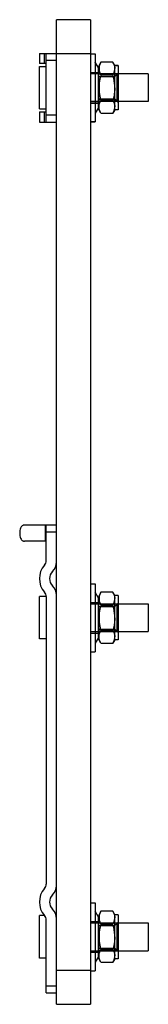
# Model space of a CAD drawing. Header units: millimetres. Extents: x 107 to 144, y 28 to 318.
import ezdxf

# ---------------------------------------------------------------- set-up
doc = ezdxf.new("R2010")
doc.units = ezdxf.units.MM
doc.header["$LTSCALE"] = 22.513595
doc.layers.get('0').update_dxf_attribs({"linetype": 'CONTINUOUS'})
doc.layers.add('INTFCLR_11511', color=7, linetype='CONTINUOUS')

msp = doc.modelspace()

# ---------------------------------------------------------------- linework, layer by layer
at = {"color": 7}
for p, q in [((117.37, 28.11), (117.37, 318.11)), ((127.37, 318.11), (117.37, 318.11)), ((127.37, 318.11), (127.37, 28.11)), ((112.37, 308.17), (112.37, 305.17)), ((112.37, 308.17), (117.37, 308.17)), ((113.87, 305.17), (113.87, 308.17)), ((114.37, 287.97), (114.37, 308.17)), ((117.37, 308.11), (127.37, 308.11)), ((114.37, 305.17), (112.37, 305.17)), ((114.37, 306.17), (117.37, 306.17)), ((112.37, 291.82), (112.37, 304.32)), ((112.37, 304.32), (114.37, 304.32)), ((144.37, 302.16), (127.37, 302.16)), ((144.37, 302.16), (144.37, 293.98)), ((144.37, 293.98), (127.37, 293.98)), ((112.37, 291.82), (114.37, 291.82)), ((112.37, 290.97), (112.37, 287.97)), ((112.37, 290.97), (114.37, 290.97)), ((113.87, 287.97), (113.87, 290.97)), ((112.37, 287.97), (117.37, 287.97)), ((117.37, 289.97), (114.37, 289.97)), ((108.01, 169.29), (117.37, 169.29)), ((114.08, 169.29), (114.08, 164.49)), ((114.37, 158.78), (114.37, 169.29)), ((106.6, 167.28), (106.6, 166.49)), ((114.37, 167.29), (117.37, 167.29)), ((114.37, 164.49), (108.01, 164.49)), ((114.37, 148.24), (112.37, 148.24)), ((112.37, 135.74), (112.37, 148.23)), ((114.37, 148.19), (114.37, 63.53)), ((127.37, 146.07), (144.37, 146.07)), ((144.37, 146.07), (144.37, 137.9)), ((127.37, 137.9), (144.37, 137.9)), ((114.37, 135.74), (112.37, 135.74)), ((113.9, 54.24), (112.37, 54.24)), ((112.37, 41.74), (112.37, 54.23)), ((114.37, 31.49), (114.37, 52.94)), ((127.37, 52.07), (144.37, 52.07)), ((144.37, 52.07), (144.37, 43.9)), ((127.37, 43.9), (144.37, 43.9)), ((114.37, 41.74), (112.37, 41.74)), ((127.37, 38.11), (117.37, 38.11)), ((117.37, 33.49), (114.37, 33.49)), ((114.37, 31.49), (117.37, 31.49)), ((117.37, 28.11), (127.37, 28.11))]:
    msp.add_line(p, q, dxfattribs=at)
for centre, radius, start, end in [((118.37, 153.49), 6, 138.5901, 221.4099), ((112.38, 158.78), 2, 318.5756, 0.026), ((113.38, 158.38), 4, 315.5829, 0.0029), ((118.37, 153.49), 3, 135.5836, 224.4164), ((113.38, 148.59), 4, 359.9971, 44.4171), ((112.38, 148.19), 2, 359.974, 41.4244), ((118.37, 58.24), 6, 138.5901, 221.4099), ((112.38, 63.53), 2, 318.5756, 0.026), ((113.38, 63.13), 4, 315.5829, 0.0029), ((118.37, 58.24), 3, 135.5836, 224.4164), ((113.38, 53.34), 4, 359.9971, 44.4171), ((112.38, 52.94), 2, 359.974, 41.4244)]:
    msp.add_arc(centre, radius, start, end, dxfattribs=at)
for points, knots in [([(108.01, 169.29), (107.92, 169.29), (107.73, 169.26), (107.46, 169.14), (107.21, 168.95), (106.92, 168.61), (106.66, 168.04), (106.6, 167.54), (106.6, 167.28)], [0, 0, 0, 0, 0.103425, 0.210684, 0.324491, 0.446425, 0.712924, 1, 1, 1, 1]), ([(106.6, 166.49), (106.6, 166.23), (106.66, 165.73), (106.92, 165.16), (107.21, 164.82), (107.46, 164.63), (107.73, 164.51), (107.92, 164.49), (108.01, 164.49)], [0, 0, 0, 0, 0.287076, 0.553574, 0.675509, 0.789316, 0.896575, 1, 1, 1, 1])]:
    msp.add_open_spline(points, degree=3, knots=knots, dxfattribs=at)
at = {"layer": 'INTFCLR_11511', "color": 7}
for p, q in [((127.37, 308.09), (127.37, 288.07)), ((127.37, 308.09), (128.72, 308.09)), ((127.37, 308.07), (128.72, 308.07)), ((128.72, 308.09), (128.72, 288.07)), ((129.62, 304.09), (128.72, 305.59)), ((129.62, 304.07), (128.72, 305.57)), ((130.46, 305.59), (129.62, 304.09)), ((130.46, 305.57), (129.62, 304.07)), ((133.95, 305.59), (130.46, 305.59)), ((133.95, 305.57), (130.46, 305.57)), ((134.52, 304.59), (133.95, 305.59)), ((134.52, 304.57), (133.95, 305.57)), ((134.52, 291.57), (134.52, 304.59)), ((135.52, 304.59), (134.52, 304.59)), ((135.52, 304.57), (134.52, 304.57)), ((135.52, 304.59), (135.52, 291.57)), ((127.37, 302.59), (129.87, 302.59)), ((127.37, 302.57), (129.87, 302.57)), ((129.62, 304.09), (129.62, 292.07)), ((129.87, 302.09), (129.87, 302.59)), ((129.87, 294.07), (129.87, 302.09)), ((135.2, 302.09), (129.87, 302.09)), ((135.2, 302.07), (129.87, 302.07)), ((130.46, 301.85), (130.46, 301.83)), ((133.95, 301.85), (130.46, 301.85)), ((130.46, 301.83), (130.46, 301.81)), ((133.95, 301.83), (130.46, 301.83)), ((133.95, 301.83), (130.46, 301.83)), ((133.95, 301.81), (130.46, 301.81)), ((133.95, 301.83), (133.95, 301.85)), ((133.95, 301.81), (133.95, 301.83)), ((134.52, 301.41), (135.52, 302.41)), ((134.52, 301.39), (135.52, 302.39)), ((135.2, 294.07), (135.2, 302.09)), ((129.87, 301.41), (134.52, 301.41)), ((129.87, 301.39), (134.52, 301.39)), ((127.37, 293.59), (129.87, 293.59)), ((127.37, 293.57), (129.87, 293.57)), ((129.87, 294.77), (134.52, 294.77)), ((129.87, 294.75), (134.52, 294.75)), ((135.2, 294.09), (129.87, 294.09)), ((129.87, 293.57), (129.87, 294.07)), ((135.2, 294.07), (129.87, 294.07)), ((130.46, 294.35), (130.46, 294.33)), ((133.95, 294.35), (130.46, 294.35)), ((130.46, 294.33), (130.46, 294.31)), ((133.95, 294.33), (130.46, 294.33)), ((130.46, 294.33), (133.95, 294.33)), ((130.46, 294.31), (133.95, 294.31)), ((133.95, 294.35), (133.95, 294.33)), ((133.95, 294.33), (133.95, 294.31)), ((134.52, 294.77), (135.52, 293.77)), ((134.52, 294.75), (135.52, 293.75)), ((129.62, 292.09), (128.72, 290.59)), ((129.62, 292.07), (128.72, 290.57)), ((130.46, 290.59), (129.62, 292.09)), ((130.46, 290.57), (129.62, 292.07)), ((130.46, 290.59), (133.95, 290.59)), ((130.46, 290.57), (133.95, 290.57)), ((134.52, 291.59), (133.95, 290.59)), ((134.52, 291.57), (133.95, 290.57)), ((135.52, 291.59), (134.52, 291.59)), ((135.52, 291.57), (134.52, 291.57)), ((127.37, 288.09), (128.72, 288.09)), ((127.37, 288.07), (128.72, 288.07)), ((127.37, 151.97), (128.72, 151.97)), ((127.37, 151.97), (127.37, 131.97)), ((128.72, 151.97), (128.72, 131.97)), ((129.62, 147.97), (128.72, 149.47)), ((130.46, 149.47), (129.62, 147.97)), ((129.62, 147.97), (129.62, 135.97)), ((133.95, 149.47), (130.46, 149.47)), ((134.52, 148.47), (133.95, 149.47)), ((135.52, 148.47), (134.52, 148.47)), ((134.52, 135.47), (134.52, 148.47)), ((135.52, 148.47), (135.52, 135.47)), ((127.37, 146.47), (129.87, 146.47)), ((129.87, 145.97), (129.87, 146.47)), ((135.2, 145.97), (129.87, 145.97)), ((129.87, 137.97), (129.87, 145.97)), ((129.87, 145.29), (134.52, 145.29)), ((133.95, 145.73), (130.46, 145.73)), ((130.46, 145.73), (130.46, 145.71)), ((130.46, 145.71), (133.95, 145.71)), ((133.95, 145.71), (133.95, 145.73)), ((134.52, 145.29), (135.52, 146.29)), ((135.2, 137.97), (135.2, 145.97)), ((127.37, 137.47), (129.87, 137.47)), ((129.87, 138.65), (134.52, 138.65)), ((135.2, 137.97), (129.87, 137.97)), ((129.87, 137.47), (129.87, 137.97)), ((133.95, 138.23), (130.46, 138.23)), ((130.46, 138.23), (130.46, 138.21)), ((130.46, 138.21), (133.95, 138.21)), ((133.95, 138.23), (133.95, 138.21)), ((134.52, 138.65), (135.52, 137.65)), ((129.62, 135.97), (128.72, 134.47)), ((130.46, 134.47), (129.62, 135.97)), ((130.46, 134.47), (133.95, 134.47)), ((134.52, 135.47), (133.95, 134.47)), ((135.52, 135.47), (134.52, 135.47)), ((127.37, 131.97), (128.72, 131.97)), ((127.37, 58), (128.72, 58)), ((127.37, 58), (127.37, 38)), ((128.72, 58), (128.72, 38)), ((129.62, 54), (128.72, 55.5)), ((130.46, 55.5), (129.62, 54)), ((133.95, 55.5), (130.46, 55.5)), ((134.52, 54.5), (133.95, 55.5)), ((127.37, 52.5), (129.87, 52.5)), ((129.62, 54), (129.62, 42)), ((129.87, 52), (129.87, 52.5)), ((135.52, 54.5), (134.52, 54.5)), ((134.52, 41.5), (134.52, 54.5)), ((134.52, 51.32), (135.52, 52.32)), ((135.52, 54.5), (135.52, 41.5)), ((135.2, 52), (129.87, 52)), ((129.87, 44), (129.87, 52)), ((129.87, 51.32), (134.52, 51.32)), ((133.95, 51.76), (130.46, 51.76)), ((130.46, 51.76), (130.46, 51.74)), ((130.46, 51.74), (133.95, 51.74)), ((133.95, 51.74), (133.95, 51.76)), ((135.2, 44), (135.2, 52)), ((129.87, 44.68), (134.52, 44.68)), ((135.2, 44), (129.87, 44)), ((129.87, 43.5), (129.87, 44)), ((133.95, 44.26), (130.46, 44.26)), ((130.46, 44.26), (130.46, 44.24)), ((130.46, 44.24), (133.95, 44.24)), ((133.95, 44.26), (133.95, 44.24)), ((134.52, 44.68), (135.52, 43.68)), ((127.37, 43.5), (129.87, 43.5)), ((129.62, 42), (128.72, 40.5)), ((130.46, 40.5), (129.62, 42)), ((134.52, 41.5), (133.95, 40.5)), ((135.52, 41.5), (134.52, 41.5)), ((127.37, 38), (128.72, 38)), ((130.46, 40.5), (133.95, 40.5))]:
    msp.add_line(p, q, dxfattribs=at)
for points, knots in [([(130.46, 305.59), (130.37, 305.44), (130.22, 305.14), (130.04, 304.67), (129.93, 304.2), (129.89, 303.72), (129.93, 303.24), (130.04, 302.77), (130.22, 302.3), (130.37, 302), (130.46, 301.85)], [0, 0, 0, 0, 0.13086, 0.257455, 0.380117, 0.49998, 0.61982, 0.742403, 0.869093, 1, 1, 1, 1]), ([(130.46, 301.85), (130.37, 302), (130.22, 302.3), (130.04, 302.77), (129.93, 303.24), (129.89, 303.72), (129.93, 304.2), (130.04, 304.67), (130.22, 305.14), (130.37, 305.44), (130.46, 305.59)], [0, 0, 0, 0, 0.130889, 0.257505, 0.380178, 0.500044, 0.619881, 0.742454, 0.869124, 1, 1, 1, 1]), ([(130.46, 305.57), (130.37, 305.42), (130.22, 305.12), (130.04, 304.65), (129.93, 304.18), (129.89, 303.7), (129.93, 303.22), (130.04, 302.75), (130.22, 302.28), (130.37, 301.98), (130.46, 301.83)], [0, 0, 0, 0, 0.13086, 0.257455, 0.380117, 0.49998, 0.61982, 0.742403, 0.869093, 1, 1, 1, 1]), ([(130.46, 301.83), (130.37, 301.98), (130.22, 302.28), (130.04, 302.75), (129.93, 303.22), (129.89, 303.7), (129.93, 304.18), (130.04, 304.65), (130.22, 305.12), (130.37, 305.42), (130.46, 305.57)], [0, 0, 0, 0, 0.130889, 0.257505, 0.380178, 0.500044, 0.619881, 0.742454, 0.869124, 1, 1, 1, 1]), ([(133.95, 305.59), (134.02, 305.47), (134.15, 305.22), (134.31, 304.85), (134.43, 304.47), (134.51, 304.1), (134.52, 303.85), (134.52, 303.72)], [0, 0, 0, 0, 0.215102, 0.421656, 0.620126, 0.81216, 1, 1, 1, 1]), ([(133.95, 305.57), (134.02, 305.45), (134.15, 305.2), (134.31, 304.83), (134.43, 304.45), (134.51, 304.08), (134.52, 303.82), (134.52, 303.7)], [0, 0, 0, 0, 0.215102, 0.421656, 0.620126, 0.81216, 1, 1, 1, 1]), ([(130.46, 301.83), (130.37, 301.53), (130.22, 300.91), (130.04, 299.98), (129.93, 299.04), (129.89, 298.09), (129.93, 297.15), (130.04, 296.21), (130.22, 295.27), (130.37, 294.66), (130.46, 294.35)], [0, 0, 0, 0, 0.125437, 0.250746, 0.375719, 0.50001, 0.624277, 0.74916, 0.874546, 1, 1, 1, 1]), ([(130.46, 301.81), (130.37, 301.51), (130.22, 300.89), (130.04, 299.96), (129.93, 299.02), (129.89, 298.07), (129.93, 297.13), (130.04, 296.18), (130.22, 295.25), (130.37, 294.64), (130.46, 294.33)], [0, 0, 0, 0, 0.125437, 0.250746, 0.375719, 0.50001, 0.624277, 0.74916, 0.874546, 1, 1, 1, 1]), ([(133.95, 301.85), (134.02, 301.97), (134.15, 302.22), (134.31, 302.59), (134.43, 302.97), (134.51, 303.35), (134.52, 303.6), (134.52, 303.72)], [0, 0, 0, 0, 0.215151, 0.421727, 0.620195, 0.812206, 1, 1, 1, 1]), ([(133.95, 301.83), (134.02, 301.95), (134.15, 302.2), (134.31, 302.57), (134.43, 302.95), (134.51, 303.33), (134.52, 303.58), (134.52, 303.7)], [0, 0, 0, 0, 0.215151, 0.421727, 0.620195, 0.812206, 1, 1, 1, 1]), ([(134.52, 298.09), (134.52, 298.34), (134.51, 298.84), (134.43, 299.58), (134.31, 300.33), (134.15, 301.09), (134.02, 301.58), (133.95, 301.83)], [0, 0, 0, 0, 0.195455, 0.392891, 0.59261, 0.794995, 1, 1, 1, 1]), ([(134.52, 298.07), (134.52, 298.32), (134.51, 298.82), (134.43, 299.56), (134.31, 300.31), (134.15, 301.06), (134.02, 301.56), (133.95, 301.81)], [0, 0, 0, 0, 0.195455, 0.392891, 0.59261, 0.794995, 1, 1, 1, 1]), ([(134.52, 298.09), (134.52, 297.84), (134.51, 297.35), (134.43, 296.6), (134.31, 295.85), (134.15, 295.1), (134.02, 294.6), (133.95, 294.35)], [0, 0, 0, 0, 0.195459, 0.392897, 0.592617, 0.795002, 1, 1, 1, 1]), ([(134.52, 298.07), (134.52, 297.82), (134.51, 297.33), (134.43, 296.58), (134.31, 295.83), (134.15, 295.08), (134.02, 294.58), (133.95, 294.33)], [0, 0, 0, 0, 0.195459, 0.392897, 0.592617, 0.795002, 1, 1, 1, 1]), ([(130.46, 290.59), (130.37, 290.74), (130.22, 291.04), (130.04, 291.51), (129.93, 291.99), (129.89, 292.46), (129.93, 292.94), (130.04, 293.41), (130.22, 293.88), (130.37, 294.18), (130.46, 294.33)], [0, 0, 0, 0, 0.130858, 0.257454, 0.380116, 0.49998, 0.61982, 0.742405, 0.869095, 1, 1, 1, 1]), ([(130.46, 290.57), (130.37, 290.72), (130.22, 291.02), (130.04, 291.49), (129.93, 291.97), (129.89, 292.44), (129.93, 292.92), (130.04, 293.39), (130.22, 293.86), (130.37, 294.16), (130.46, 294.31)], [0, 0, 0, 0, 0.130858, 0.257454, 0.380116, 0.49998, 0.61982, 0.742405, 0.869095, 1, 1, 1, 1]), ([(133.95, 294.33), (134.02, 294.21), (134.15, 293.96), (134.31, 293.59), (134.43, 293.21), (134.51, 292.84), (134.52, 292.59), (134.52, 292.46)], [0, 0, 0, 0, 0.215108, 0.421666, 0.620136, 0.812167, 1, 1, 1, 1]), ([(133.95, 294.31), (134.02, 294.19), (134.15, 293.94), (134.31, 293.57), (134.43, 293.19), (134.51, 292.82), (134.52, 292.57), (134.52, 292.44)], [0, 0, 0, 0, 0.215108, 0.421666, 0.620136, 0.812167, 1, 1, 1, 1]), ([(133.95, 290.59), (134.02, 290.71), (134.15, 290.96), (134.31, 291.34), (134.43, 291.71), (134.51, 292.09), (134.52, 292.34), (134.52, 292.46)], [0, 0, 0, 0, 0.2151, 0.421655, 0.620126, 0.81216, 1, 1, 1, 1]), ([(133.95, 290.57), (134.02, 290.69), (134.15, 290.94), (134.31, 291.32), (134.43, 291.69), (134.51, 292.07), (134.52, 292.32), (134.52, 292.44)], [0, 0, 0, 0, 0.2151, 0.421655, 0.620126, 0.81216, 1, 1, 1, 1]), ([(130.46, 149.47), (130.37, 149.32), (130.22, 149.02), (130.04, 148.55), (129.93, 148.07), (129.89, 147.6), (129.93, 147.12), (130.04, 146.65), (130.22, 146.18), (130.37, 145.88), (130.46, 145.73)], [0, 0, 0, 0, 0.13086, 0.257455, 0.380117, 0.49998, 0.61982, 0.742403, 0.869093, 1, 1, 1, 1]), ([(130.46, 145.73), (130.37, 145.88), (130.22, 146.18), (130.04, 146.65), (129.93, 147.12), (129.89, 147.6), (129.93, 148.07), (130.04, 148.55), (130.22, 149.02), (130.37, 149.32), (130.46, 149.47)], [0, 0, 0, 0, 0.130889, 0.257505, 0.380178, 0.500044, 0.619881, 0.742454, 0.869124, 1, 1, 1, 1]), ([(133.95, 149.47), (134.02, 149.35), (134.15, 149.1), (134.31, 148.72), (134.43, 148.35), (134.51, 147.97), (134.52, 147.72), (134.52, 147.6)], [0, 0, 0, 0, 0.215102, 0.421656, 0.620126, 0.81216, 1, 1, 1, 1]), ([(130.46, 145.71), (130.37, 145.4), (130.22, 144.79), (130.04, 143.86), (129.93, 142.91), (129.89, 141.97), (129.93, 141.02), (130.04, 140.08), (130.22, 139.15), (130.37, 138.53), (130.46, 138.23)], [0, 0, 0, 0, 0.125437, 0.250746, 0.375719, 0.50001, 0.624277, 0.74916, 0.874546, 1, 1, 1, 1]), ([(133.95, 145.73), (134.02, 145.85), (134.15, 146.1), (134.31, 146.47), (134.43, 146.85), (134.51, 147.22), (134.52, 147.47), (134.52, 147.6)], [0, 0, 0, 0, 0.215151, 0.421727, 0.620195, 0.812206, 1, 1, 1, 1]), ([(134.52, 141.97), (134.52, 142.22), (134.51, 142.71), (134.43, 143.46), (134.31, 144.21), (134.15, 144.96), (134.02, 145.46), (133.95, 145.71)], [0, 0, 0, 0, 0.195455, 0.392891, 0.59261, 0.794995, 1, 1, 1, 1]), ([(134.52, 141.97), (134.52, 141.72), (134.51, 141.22), (134.43, 140.48), (134.31, 139.73), (134.15, 138.98), (134.02, 138.48), (133.95, 138.23)], [0, 0, 0, 0, 0.195459, 0.392897, 0.592617, 0.795002, 1, 1, 1, 1]), ([(130.46, 134.47), (130.37, 134.62), (130.22, 134.92), (130.04, 135.39), (129.93, 135.86), (129.89, 136.34), (129.93, 136.82), (130.04, 137.29), (130.22, 137.76), (130.37, 138.06), (130.46, 138.21)], [0, 0, 0, 0, 0.130858, 0.257454, 0.380116, 0.49998, 0.61982, 0.742405, 0.869095, 1, 1, 1, 1]), ([(133.95, 138.21), (134.02, 138.09), (134.15, 137.84), (134.31, 137.47), (134.43, 137.09), (134.51, 136.71), (134.52, 136.46), (134.52, 136.34)], [0, 0, 0, 0, 0.215108, 0.421666, 0.620136, 0.812167, 1, 1, 1, 1]), ([(133.95, 134.47), (134.02, 134.59), (134.15, 134.84), (134.31, 135.21), (134.43, 135.59), (134.51, 135.96), (134.52, 136.22), (134.52, 136.34)], [0, 0, 0, 0, 0.2151, 0.421655, 0.620126, 0.81216, 1, 1, 1, 1]), ([(130.46, 55.5), (130.37, 55.35), (130.22, 55.05), (130.04, 54.58), (129.93, 54.11), (129.89, 53.63), (129.93, 53.15), (130.04, 52.68), (130.22, 52.21), (130.37, 51.91), (130.46, 51.76)], [0, 0, 0, 0, 0.13086, 0.257455, 0.380117, 0.49998, 0.61982, 0.742403, 0.869093, 1, 1, 1, 1]), ([(130.46, 51.76), (130.37, 51.91), (130.22, 52.21), (130.04, 52.68), (129.93, 53.15), (129.89, 53.63), (129.93, 54.11), (130.04, 54.58), (130.22, 55.05), (130.37, 55.35), (130.46, 55.5)], [0, 0, 0, 0, 0.130889, 0.257505, 0.380178, 0.500044, 0.619881, 0.742454, 0.869124, 1, 1, 1, 1]), ([(133.95, 55.5), (134.02, 55.38), (134.15, 55.13), (134.31, 54.76), (134.43, 54.38), (134.51, 54), (134.52, 53.75), (134.52, 53.63)], [0, 0, 0, 0, 0.215102, 0.421656, 0.620126, 0.81216, 1, 1, 1, 1]), ([(133.95, 51.76), (134.02, 51.88), (134.15, 52.13), (134.31, 52.5), (134.43, 52.88), (134.51, 53.25), (134.52, 53.5), (134.52, 53.63)], [0, 0, 0, 0, 0.215151, 0.421727, 0.620195, 0.812206, 1, 1, 1, 1]), ([(130.46, 51.74), (130.37, 51.44), (130.22, 50.82), (130.04, 49.89), (129.93, 48.94), (129.89, 48), (129.93, 47.06), (130.04, 46.11), (130.22, 45.18), (130.37, 44.56), (130.46, 44.26)], [0, 0, 0, 0, 0.125437, 0.250746, 0.375719, 0.50001, 0.624277, 0.74916, 0.874546, 1, 1, 1, 1]), ([(134.52, 48), (134.52, 48.25), (134.51, 48.74), (134.43, 49.49), (134.31, 50.24), (134.15, 50.99), (134.02, 51.49), (133.95, 51.74)], [0, 0, 0, 0, 0.195455, 0.392891, 0.59261, 0.794995, 1, 1, 1, 1]), ([(134.52, 48), (134.52, 47.75), (134.51, 47.25), (134.43, 46.51), (134.31, 45.76), (134.15, 45.01), (134.02, 44.51), (133.95, 44.26)], [0, 0, 0, 0, 0.195459, 0.392897, 0.592617, 0.795002, 1, 1, 1, 1]), ([(130.46, 40.5), (130.37, 40.65), (130.22, 40.95), (130.04, 41.42), (129.93, 41.89), (129.89, 42.37), (129.93, 42.85), (130.04, 43.32), (130.22, 43.79), (130.37, 44.09), (130.46, 44.24)], [0, 0, 0, 0, 0.130858, 0.257454, 0.380116, 0.49998, 0.61982, 0.742405, 0.869095, 1, 1, 1, 1]), ([(133.95, 44.24), (134.02, 44.12), (134.15, 43.87), (134.31, 43.5), (134.43, 43.12), (134.51, 42.75), (134.52, 42.49), (134.52, 42.37)], [0, 0, 0, 0, 0.215108, 0.421666, 0.620136, 0.812167, 1, 1, 1, 1]), ([(133.95, 40.5), (134.02, 40.62), (134.15, 40.87), (134.31, 41.24), (134.43, 41.62), (134.51, 42), (134.52, 42.25), (134.52, 42.37)], [0, 0, 0, 0, 0.2151, 0.421655, 0.620126, 0.81216, 1, 1, 1, 1])]:
    msp.add_open_spline(points, degree=3, knots=knots, dxfattribs=at)

doc.saveas('drawing.dxf')
